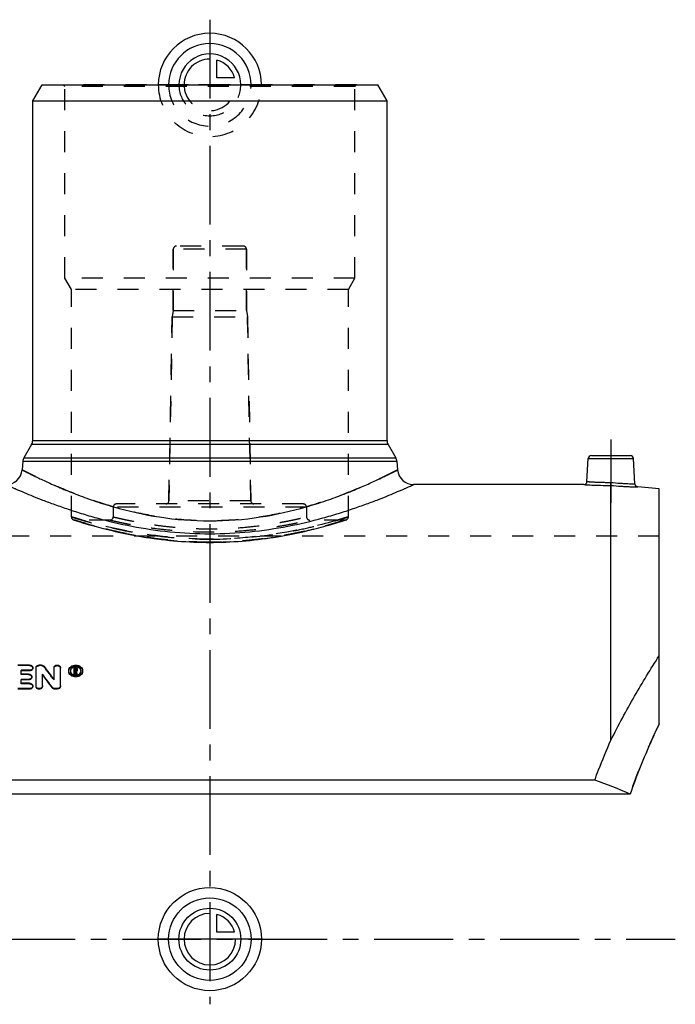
# Model space of a CAD drawing. Header units: millimetres. Extents: x 0 to 1000, y 0 to 1000.
# Tile 2 of 2: x 452 to 656, y 347 to 653. Entities that reach past the tile are written whole.
import ezdxf

# ---------------------------------------------------------------- set-up
doc = ezdxf.new("R2010")
doc.units = ezdxf.units.MM
doc.header["$LTSCALE"] = 65.185185
doc.linetypes.add('CENTER', pattern=[0.6, 0.375, -0.075, 0.075, -0.075])
doc.linetypes.add('HIDDEN', pattern=[0.2, 0.1, -0.1])
for name, color, linetype in [('ACHSEN_S', 7, 'CONTINUOUS'), ('FASEN', 7, 'CONTINUOUS'), ('KOERPER', 7, 'CONTINUOUS'), ('KONST.EL_MIT_GEO', 7, 'CONTINUOUS'), ('KONSTR_EL', 7, 'CONTINUOUS'), ('KURVEN', 7, 'CONTINUOUS')]:
    doc.layers.add(name, color=color, linetype=linetype)

msp = doc.modelspace()

# ---------------------------------------------------------------- linework, layer by layer
at = {"layer": 'ACHSEN_S', "color": 2, "linetype": 'CENTER'}
msp.add_line((511, 652.72), (511, 347.28), dxfattribs=at)
at = {"layer": 'FASEN', "color": 7, "linetype": 'Continuous'}
for p, q in [((456, 627.5), (458.89, 632.5)), ((458.89, 632.5), (563.11, 632.5)), ((566, 627.5), (563.11, 632.5)), ((456, 627.5), (566, 627.5)), ((650.5, 507.19), (643.87, 507.77))]:
    msp.add_line(p, q, dxfattribs=at)
at = {"layer": 'KOERPER', "color": 7, "linetype": 'Continuous'}
for p, q in [((456, 522.17), (456, 627.5)), ((566, 522.17), (566, 627.5)), ((627.08, 508.5), (574.26, 508.5))]:
    msp.add_line(p, q, dxfattribs=at)
at = {"layer": 'KOERPER', "color": 8, "linetype": 'HIDDEN'}
for p, q in [((499.65, 562.5), (499.65, 581.5)), ((522.35, 562.5), (522.35, 581.5)), ((499.65, 562.5), (499.3, 560.5)), ((499.65, 562.5), (522.35, 562.5)), ((522.35, 562.5), (522.7, 560.5)), ((498.3, 503.48), (499.3, 560.5)), ((499.3, 560.5), (522.7, 560.5)), ((523.7, 503.48), (522.7, 560.5)), ((481, 501.5), (481, 498.5)), ((541, 501.5), (541, 498.5)), ((480, 497.5), (469, 497.5)), ((553, 497.5), (542, 497.5)), ((650.5, 492.5), (371.5, 492.5))]:
    msp.add_line(p, q, dxfattribs=at)
at = {"layer": 'KOERPER', "color": 2, "linetype": 'CENTER'}
for p, q in [((635.5, 522.5), (635.5, 502.89)), ((366.5, 367.5), (655.5, 367.5))]:
    msp.add_line(p, q, dxfattribs=at)
at = {"layer": 'KONST.EL_MIT_GEO', "color": 8, "linetype": 'HIDDEN'}
for p, q in [((466, 632), (465.5, 632.5)), ((556.5, 632.5), (465.5, 632.5)), ((556, 632), (556.5, 632.5)), ((466, 572.5), (466, 632)), ((556, 632), (466, 632)), ((556, 572.5), (556, 632)), ((499.65, 581.5), (499.65, 562.5)), ((522.35, 581.5), (499.65, 581.5)), ((521.35, 582.5), (500.65, 582.5)), ((522.35, 581.5), (522.35, 562.5)), ((468, 569.04), (466, 572.5)), ((556, 572.5), (466, 572.5)), ((554, 569.04), (556, 572.5)), ((468, 498.5), (468, 569.04)), ((554, 569.04), (468, 569.04)), ((554, 498.5), (554, 569.04)), ((499.3, 560.5), (498.3, 503.48)), ((522.7, 560.5), (523.7, 503.48)), ((481, 501.5), (481, 498.5)), ((541, 501.5), (481, 501.5)), ((540, 502.5), (482, 502.5)), ((523.7, 503.48), (498.3, 503.48)), ((541, 501.5), (541, 498.5)), ((468.69, 497.55), (468.77, 497.52)), ((468.77, 497.52), (469.64, 497.25)), ((469.64, 497.25), (470.63, 496.94)), ((470.63, 496.94), (471.49, 496.68)), ((471.48, 496.68), (472.49, 496.38)), ((472.49, 496.38), (473.65, 496.04)), ((473.64, 496.05), (474.95, 495.68)), ((474.95, 495.68), (475.66, 495.48)), ((475.66, 495.48), (476.41, 495.28)), ((476.4, 495.28), (477.18, 495.08)), ((477.18, 495.08), (478, 494.87)), ((477.99, 494.87), (478.84, 494.65)), ((543.16, 494.65), (544.01, 494.87)), ((544, 494.87), (544.82, 495.08)), ((544.82, 495.08), (545.6, 495.28)), ((545.59, 495.28), (546.34, 495.48)), ((546.34, 495.48), (547.05, 495.68)), ((547.05, 495.68), (548.36, 496.05)), ((548.35, 496.04), (548.95, 496.22)), ((548.95, 496.22), (550.04, 496.54)), ((550.03, 496.53), (550.97, 496.82)), ((550.96, 496.81), (551.74, 497.05)), ((551.74, 497.05), (552.61, 497.33)), ((552.61, 497.33), (553.31, 497.55)), ((480.63, 494.22), (481.57, 494)), ((492.37, 491.96), (493.57, 491.79)), ((493.56, 491.79), (494.77, 491.63)), ((527.23, 491.63), (528.44, 491.79)), ((528.43, 491.79), (529.62, 491.96)), ((494.77, 491.63), (495.99, 491.48)), ((495.98, 491.48), (497.22, 491.34)), ((497.21, 491.34), (498.46, 491.21)), ((498.46, 491.21), (499.71, 491.09)), ((499.71, 491.09), (500.97, 490.99)), ((500.97, 490.99), (502.24, 490.89)), ((502.23, 490.89), (503.51, 490.81)), ((503.5, 490.81), (504.79, 490.74)), ((504.78, 490.74), (506.07, 490.68)), ((506.06, 490.68), (507.35, 490.64)), ((507.34, 490.64), (508.63, 490.61)), ((508.62, 490.61), (509.91, 490.59)), ((509.9, 490.59), (511, 490.58)), ((511, 490.58), (512.1, 490.59)), ((512.09, 490.59), (513.38, 490.61)), ((513.37, 490.61), (514.66, 490.64)), ((514.65, 490.64), (515.94, 490.68)), ((515.93, 490.68), (517.22, 490.74)), ((517.21, 490.74), (518.5, 490.81)), ((518.49, 490.81), (519.77, 490.89)), ((519.76, 490.89), (521.03, 490.99)), ((521.03, 490.99), (522.29, 491.09)), ((522.29, 491.09), (523.54, 491.21)), ((523.54, 491.21), (524.79, 491.34)), ((524.78, 491.34), (526.02, 491.48)), ((526.01, 491.48), (527.23, 491.63)), ((455.06, 452.35), (451.43, 452.35)), ((455.06, 452.35), (455.06, 452.52)), ((458.03, 452.35), (458.03, 452.52)), ((458.69, 452.35), (458.03, 452.35)), ((458.69, 452.35), (458.69, 452.52)), ((459.53, 451.97), (459.53, 452.14)), ((452.42, 449.57), (452.42, 449.74)), ((454.73, 449.57), (452.42, 449.57)), ((454.73, 449.57), (454.73, 449.74)), ((456.05, 451.54), (456.05, 451.72)), ((467.2, 450.59), (467.2, 450.76)), ((467.7, 450.59), (467.7, 450.76)), ((469.27, 451.54), (468.85, 451.54)), ((469.18, 450.71), (469.18, 450.88)), ((469.27, 450.71), (469.18, 450.71)), ((469.27, 451.54), (469.27, 451.71)), ((469.27, 450.71), (469.27, 450.88)), ((469.52, 450.91), (469.52, 451.07)), ((469.6, 450.52), (469.6, 450.7)), ((471, 450.59), (471, 450.76)), ((471.5, 450.59), (471.5, 450.76)), ((452.42, 446.71), (452.42, 446.87)), ((455.06, 446.71), (452.42, 446.71)), ((455.06, 446.71), (455.06, 446.87)), ((455.72, 448.75), (455.72, 448.92)), ((456.05, 445.88), (456.05, 446.04)), ((457.04, 445.88), (457.04, 446.04)), ((459.02, 445.88), (459.02, 446.04)), ((462.62, 447.89), (462.62, 448.06)), ((464.61, 445.88), (464.61, 446.04))]:
    msp.add_line(p, q, dxfattribs=at)
at = {"layer": 'KONST.EL_MIT_GEO', "color": 7, "linetype": 'Continuous'}
for p, q in [((455.67, 520.92), (453.28, 516.78)), ((566.33, 520.92), (455.67, 520.92)), ((456, 522.17), (566, 522.17)), ((566.33, 520.92), (568.72, 516.78)), ((453.28, 516.78), (568.72, 516.78)), ((628.08, 509.45), (628.45, 516.55)), ((628.45, 516.55), (642.55, 516.55)), ((629.45, 517.5), (641.55, 517.5)), ((642.96, 508.71), (642.55, 516.55)), ((452.95, 515.75), (452.72, 513.06)), ((452.95, 515.75), (569.05, 515.75)), ((569.05, 515.75), (569.28, 513.06)), ((635.5, 429.18), (635.5, 508.24)), ((481.03, 501.61), (481.1, 501.6)), ((540.9, 501.6), (540.97, 501.61)), ((455.06, 452.52), (451.43, 452.52)), ((458.69, 452.52), (458.03, 452.52)), ((452.42, 449.74), (452.42, 450.9)), ((455.06, 450.9), (452.42, 450.9)), ((455.06, 450.73), (452.42, 450.73)), ((454.73, 449.74), (452.42, 449.74)), ((455.06, 450.73), (455.06, 450.9)), ((457.04, 446.04), (457.04, 451.72)), ((459.02, 446.04), (459.02, 449.74)), ((462.62, 448.06), (462.62, 451.72)), ((464.61, 446.04), (464.61, 451.72)), ((469.27, 451.71), (468.85, 451.71)), ((468.85, 449.64), (468.85, 451.71)), ((469.18, 449.81), (468.85, 449.81)), ((469.18, 449.64), (468.85, 449.64)), ((469.27, 451.44), (469.18, 451.44)), ((469.18, 450.88), (469.18, 451.44)), ((469.27, 451.27), (469.18, 451.27)), ((469.27, 450.88), (469.18, 450.88)), ((469.29, 450.61), (469.18, 450.61)), ((469.18, 449.64), (469.18, 450.61)), ((469.29, 450.44), (469.18, 450.44)), ((469.27, 451.27), (469.27, 451.44)), ((469.29, 450.44), (469.29, 450.61)), ((469.84, 449.81), (469.5, 449.81)), ((469.5, 449.64), (469.5, 449.81)), ((469.84, 449.64), (469.5, 449.64)), ((469.52, 451.07), (469.52, 451.24)), ((469.84, 449.64), (469.84, 449.81)), ((469.85, 450.91), (469.85, 451.24)), ((452.42, 446.87), (452.42, 448.09)), ((454.73, 448.09), (452.42, 448.09)), ((454.73, 447.93), (452.42, 447.93)), ((455.06, 446.87), (452.42, 446.87)), ((454.73, 447.93), (454.73, 448.09)), ((455.06, 445.2), (451.43, 445.2)), ((455.06, 445.04), (451.43, 445.04)), ((455.06, 445.04), (455.06, 445.2)), ((462.11, 445.43), (462.11, 445.59)), ((463.61, 445.2), (462.95, 445.2)), ((462.95, 445.04), (462.95, 445.2)), ((463.61, 445.04), (462.95, 445.04)), ((463.61, 445.04), (463.61, 445.2))]:
    msp.add_line(p, q, dxfattribs=at)
at = {"layer": 'KONST.EL_MIT_GEO', "color": 8, "linetype": 'HIDDEN'}
for points in [[(478.84, 494.65), (479.72, 494.44), (480.63, 494.22)], [(481.57, 494), (482.54, 493.78), (483.54, 493.56), (484.57, 493.35), (485.62, 493.13), (486.69, 492.92)], [(486.69, 492.92), (487.79, 492.72), (488.91, 492.52), (490.04, 492.33), (491.2, 492.14), (492.37, 491.96)], [(529.63, 491.96), (530.8, 492.14), (531.96, 492.33), (533.09, 492.52), (534.21, 492.72), (535.31, 492.92)], [(535.31, 492.92), (536.38, 493.13), (537.43, 493.35), (538.46, 493.56), (539.46, 493.78), (540.43, 494), (541.37, 494.22), (542.28, 494.44), (543.16, 494.65)]]:
    msp.add_lwpolyline(points, dxfattribs=at)
for centre, radius, start, end in [((500.65, 581.5), 1, 90, 180), ((521.35, 581.5), 1, 0, 90), ((482, 501.5), 1, 90, 180), ((497.3, 503.5), 1, 270, 359), ((524.7, 503.5), 1, 181, 270), ((540, 501.5), 1, 0, 90), ((469, 498.5), 1, 180, 270), ((480, 498.5), 1, 269.9998, 0.0001), ((542, 498.5), 1, 179.9999, 270.0002), ((553, 498.5), 1, 270, 360), ((100.38, 176.74), 452.48, 36.8163, 37.4645), ((468.83, 450.59), 1.13, 175.813, 180.0136), ((469.31, 451.03), 0.584, 300.2358, 304.5344), ((469.87, 450.59), 1.13, 359.9866, 4.1499)]:
    msp.add_arc(centre, radius, start, end, dxfattribs=at)
at = {"layer": 'KONST.EL_MIT_GEO', "color": 7, "linetype": 'Continuous'}
for centre, radius, start, end in [((453.5, 522.17), 2.5, 330, 360), ((568.5, 522.17), 2.5, 180, 210), ((455.44, 515.53), 2.5, 150, 175), ((566.56, 515.53), 2.5, 5, 30), ((629.45, 516.5), 1, 90, 177), ((641.55, 516.5), 1, 3, 90), ((447.74, 513.5), 5, 270, 355), ((574.26, 513.5), 5, 185, 270), ((627.08, 509.5), 1, 269.9996, 357), ((643.96, 508.76), 1, 183, 265.0004), ((99.36, 176.74), 453.41, 36.7553, 37.4031), ((86.55, 168.89), 466.49, 36.3811, 37.0163), ((87.62, 168.91), 465.52, 36.4418, 37.0774), ((469.27, 451.19), 0.308, 270.1533, 275.1065), ((469.35, 451.08), 0.162, 354.6176, 0.2169)]:
    msp.add_arc(centre, radius, start, end, dxfattribs=at)
at = {"layer": 'KONST.EL_MIT_GEO', "color": 8, "linetype": 'HIDDEN'}
for points, knots in [([(569.28, 513.06), (569.28, 513.06), (569.28, 513.06), (569.26, 513.05), (569.24, 513.04), (569.19, 513.02), (569.11, 512.98), (568.99, 512.91), (568.83, 512.83), (568.63, 512.73), (568.4, 512.62), (568.03, 512.43), (567.47, 512.15), (566.71, 511.77), (565.81, 511.33), (564.79, 510.83), (563.63, 510.28), (561.86, 509.45), (559.37, 508.32), (556.04, 506.9), (552.29, 505.4), (548.16, 503.88), (543.66, 502.39), (538.82, 500.98), (531.83, 499.27), (522.54, 497.69), (511, 497.02), (499.46, 497.69), (490.17, 499.27), (483.18, 500.98), (478.34, 502.39), (473.84, 503.88), (469.71, 505.4), (465.96, 506.9), (462.63, 508.32), (460.14, 509.45), (458.37, 510.28), (457.21, 510.83), (456.19, 511.33), (455.29, 511.77), (454.53, 512.15), (453.97, 512.43), (453.6, 512.62), (453.37, 512.73), (453.17, 512.83), (453.01, 512.91), (452.89, 512.98), (452.81, 513.02), (452.76, 513.04), (452.74, 513.05), (452.72, 513.06), (452.72, 513.06), (452.72, 513.06)], [0, 0, 0, 0, 0.000041, 0.000164, 0.000369, 0.000657, 0.001476, 0.002622, 0.004092, 0.005885, 0.007998, 0.010428, 0.016225, 0.023248, 0.03146, 0.040823, 0.051295, 0.062833, 0.088927, 0.118746, 0.151942, 0.188184, 0.227158, 0.26856, 0.312081, 0.40409, 0.5, 0.59591, 0.687919, 0.73144, 0.772842, 0.811816, 0.848058, 0.881254, 0.911073, 0.937167, 0.948705, 0.959177, 0.96854, 0.976752, 0.983775, 0.989572, 0.992002, 0.994115, 0.995908, 0.997378, 0.998524, 0.999343, 0.999631, 0.999836, 0.999959, 1, 1, 1, 1]), ([(635.5, 508.24), (635.5, 508.34), (635.52, 508.65), (635.53, 508.97), (635.54, 509.19)], [0, 0, 0, 0, 0.31142, 1, 1, 1, 1]), ([(468, 498.5), (468, 498.5), (468.03, 498.49), (468.05, 498.49), (468.13, 498.46), (468.22, 498.43), (468.34, 498.39), (468.54, 498.33), (468.87, 498.23), (469.34, 498.09), (469.9, 497.92), (470.57, 497.72), (471.33, 497.49), (472.19, 497.25), (473.51, 496.87), (475.38, 496.36), (477.88, 495.72), (480.69, 495.06), (483.78, 494.39), (487.14, 493.74), (490.74, 493.14), (495.89, 492.41), (502.67, 491.76), (508.19, 491.58), (511, 491.58)], [0, 0, 0, 0, 0.000315, 0.001258, 0.002828, 0.005024, 0.007845, 0.011286, 0.020018, 0.031187, 0.044751, 0.060661, 0.07886, 0.099286, 0.121874, 0.173243, 0.232367, 0.298608, 0.37131, 0.449793, 0.533356, 0.621264, 0.806932, 1, 1, 1, 1]), ([(471.31, 497.5), (470.83, 497.64), (470.01, 497.88), (468.97, 498.2), (468.35, 498.39), (468.07, 498.48), (468, 498.5)], [0, 0, 0, 0, 0.432509, 0.746144, 0.936285, 1, 1, 1, 1]), ([(481, 498.5), (481, 498.5), (481.02, 498.5), (481.04, 498.49), (481.09, 498.48), (481.15, 498.46), (481.23, 498.44), (481.38, 498.41), (481.6, 498.35), (481.93, 498.28), (482.32, 498.18), (482.79, 498.08), (483.54, 497.9), (484.64, 497.66), (486.14, 497.34), (487.89, 497), (489.85, 496.64), (492.02, 496.27), (495.25, 495.8), (499.63, 495.28), (505.2, 494.87), (511, 494.73), (516.8, 494.87), (522.37, 495.28), (526.75, 495.8), (529.98, 496.27), (532.15, 496.64), (534.11, 497), (535.86, 497.34), (537.36, 497.66), (538.46, 497.9), (539.21, 498.08), (539.68, 498.18), (540.07, 498.28), (540.4, 498.35), (540.62, 498.41), (540.77, 498.44), (540.85, 498.46), (540.91, 498.48), (540.96, 498.49), (540.98, 498.5), (541, 498.5), (541, 498.5)], [0, 0, 0, 0, 0.000155, 0.000619, 0.001391, 0.002472, 0.00386, 0.005554, 0.009855, 0.015359, 0.02205, 0.029906, 0.038903, 0.060205, 0.085712, 0.115143, 0.148196, 0.184547, 0.223852, 0.309857, 0.403068, 0.5, 0.596932, 0.690143, 0.776148, 0.815453, 0.851804, 0.884857, 0.914288, 0.939795, 0.961097, 0.970094, 0.97795, 0.984641, 0.990145, 0.994446, 0.99614, 0.997528, 0.998609, 0.999381, 0.999845, 1, 1, 1, 1]), ([(511, 491.58), (516.52, 491.58), (524.54, 492.1), (534.65, 493.66), (541.04, 494.97), (546.29, 496.26), (549.86, 497.25), (552, 497.88), (553.03, 498.2), (553.65, 498.39), (553.93, 498.48), (554, 498.5)], [0, 0, 0, 0, 0.378632, 0.550125, 0.701334, 0.826721, 0.921123, 0.955239, 0.979977, 0.994975, 1, 1, 1, 1]), ([(554, 498.5), (554, 498.5), (553.98, 498.5), (553.94, 498.48), (553.87, 498.46), (553.78, 498.43), (553.66, 498.39), (553.45, 498.33), (553.13, 498.23), (552.66, 498.09), (552.09, 497.91), (551.43, 497.71), (550.95, 497.57), (550.69, 497.5)], [0, 0, 0, 0, 0.00399, 0.015948, 0.035862, 0.063715, 0.099483, 0.143125, 0.253855, 0.395489, 0.56749, 0.769232, 1, 1, 1, 1]), ([(511, 490.64), (505.63, 490.64), (497.81, 491.15), (487.96, 492.68), (481.71, 493.98), (476.57, 495.27), (472.73, 496.35), (470.35, 497.08), (469.27, 497.41), (469, 497.5)], [0, 0, 0, 0, 0.377289, 0.548515, 0.699809, 0.825575, 0.920498, 0.9798, 1, 1, 1, 1]), ([(469, 497.5), (469, 497.5), (469.03, 497.49), (469.05, 497.48), (469.13, 497.46), (469.21, 497.43), (469.33, 497.39), (469.54, 497.33), (469.86, 497.23), (470.32, 497.09), (470.87, 496.92), (471.53, 496.72), (472.28, 496.49), (473.12, 496.25), (474.42, 495.87), (476.25, 495.37), (478.7, 494.73), (481.45, 494.07), (484.48, 493.41), (487.76, 492.76), (491.26, 492.17), (496.29, 491.45), (502.88, 490.81), (508.26, 490.64), (511, 490.64)], [0, 0, 0, 0, 0.000317, 0.001269, 0.002854, 0.00507, 0.007916, 0.011388, 0.020195, 0.031457, 0.045129, 0.061158, 0.079485, 0.100043, 0.122764, 0.174388, 0.23373, 0.300132, 0.372918, 0.451401, 0.534874, 0.622605, 0.807694, 1, 1, 1, 1]), ([(511, 491.58), (506.82, 491.58), (498.8, 491.97), (485.5, 493.83), (476.5, 495.99), (471.31, 497.5)], [0, 0, 0, 0, 0.311834, 0.597272, 1, 1, 1, 1]), ([(480, 497.5), (480.05, 497.49), (480.25, 497.44), (480.7, 497.34), (481.45, 497.17), (482.48, 496.94), (483.78, 496.66), (486.02, 496.21), (489.39, 495.59), (494.01, 494.9), (501.3, 494.08), (509.06, 493.71), (516.97, 493.9), (522.71, 494.3), (527.99, 494.9), (532.61, 495.59), (535.98, 496.21), (538.22, 496.66), (539.52, 496.94), (540.55, 497.17), (541.23, 497.32), (541.63, 497.42), (541.84, 497.46), (541.95, 497.49), (542, 497.5)], [0, 0, 0, 0, 0.002486, 0.00991, 0.022171, 0.039106, 0.060502, 0.086104, 0.148746, 0.224464, 0.310396, 0.499975, 0.596606, 0.689604, 0.775536, 0.851254, 0.913896, 0.939498, 0.960894, 0.977829, 0.99009, 0.994414, 0.997514, 1, 1, 1, 1]), ([(553, 497.5), (553, 497.5), (552.99, 497.5), (552.97, 497.49), (552.93, 497.48), (552.88, 497.46), (552.78, 497.43), (552.67, 497.4), (552.46, 497.33), (552.14, 497.23), (551.68, 497.09), (551.13, 496.92), (550.47, 496.72), (549.72, 496.49), (548.88, 496.25), (547.58, 495.87), (545.75, 495.37), (543.3, 494.73), (540.55, 494.07), (537.52, 493.41), (534.24, 492.76), (530.74, 492.17), (525.71, 491.45), (519.12, 490.81), (513.74, 490.64), (511, 490.64)], [0, 0, 0, 0, 0.000317, 0.000714, 0.001269, 0.002854, 0.00507, 0.007916, 0.011388, 0.020195, 0.031457, 0.045129, 0.061158, 0.079485, 0.100043, 0.122764, 0.174388, 0.23373, 0.300132, 0.372918, 0.451401, 0.534874, 0.622605, 0.807694, 1, 1, 1, 1]), ([(550.69, 497.5), (545.5, 495.99), (536.5, 493.83), (523.2, 491.97), (515.18, 491.58), (511, 491.58)], [0, 0, 0, 0, 0.402728, 0.688166, 1, 1, 1, 1]), ([(511, 490.64), (516.37, 490.64), (526.35, 491.29), (537.93, 493.39), (545.43, 495.27), (549.27, 496.35), (551.65, 497.07), (552.73, 497.41), (553, 497.5)], [0, 0, 0, 0, 0.377327, 0.699779, 0.825558, 0.92049, 0.979798, 1, 1, 1, 1]), ([(455.06, 452.35), (455.19, 452.35), (455.44, 452.31), (455.77, 452.14), (456, 451.87), (456.05, 451.65), (456.05, 451.54)], [0, 0, 0, 0, 0.276454, 0.532469, 0.775614, 1, 1, 1, 1]), ([(457.04, 451.54), (457.04, 451.65), (457.1, 451.87), (457.33, 452.14), (457.65, 452.31), (457.9, 452.35), (458.03, 452.35)], [0, 0, 0, 0, 0.226911, 0.467778, 0.726649, 1, 1, 1, 1]), ([(458.69, 452.35), (458.86, 452.35), (459.18, 452.29), (459.44, 452.09), (459.53, 451.97)], [0, 0, 0, 0, 0.518965, 1, 1, 1, 1]), ([(462.62, 451.54), (462.62, 451.65), (462.68, 451.87), (462.91, 452.14), (463.24, 452.31), (463.62, 452.37), (463.99, 452.31), (464.32, 452.14), (464.55, 451.87), (464.61, 451.65), (464.61, 451.54)], [0, 0, 0, 0, 0.114752, 0.233278, 0.364572, 0.499757, 0.636318, 0.766548, 0.88563, 1, 1, 1, 1]), ([(467.2, 450.59), (467.2, 450.82), (467.32, 451.31), (467.82, 451.89), (468.53, 452.26), (469.35, 452.39), (470.17, 452.26), (470.89, 451.89), (471.38, 451.31), (471.5, 450.82), (471.5, 450.59)], [0, 0, 0, 0, 0.113548, 0.234012, 0.363851, 0.500005, 0.636164, 0.766011, 0.886489, 1, 1, 1, 1]), ([(454.73, 449.57), (454.86, 449.57), (455.11, 449.53), (455.44, 449.36), (455.67, 449.09), (455.72, 448.86), (455.72, 448.75)], [0, 0, 0, 0, 0.274708, 0.529893, 0.773732, 1, 1, 1, 1]), ([(467.7, 450.59), (467.7, 450.41), (467.79, 450.04), (468.17, 449.59), (468.72, 449.3), (469.35, 449.2), (469.98, 449.3), (470.53, 449.59), (470.91, 450.04), (471, 450.41), (471, 450.59)], [0, 0, 0, 0, 0.114161, 0.234221, 0.364165, 0.500036, 0.635206, 0.765818, 0.885363, 1, 1, 1, 1]), ([(469.27, 451.54), (469.41, 451.54), (469.63, 451.47), (469.81, 451.26), (469.85, 451.13), (469.85, 451.07)], [0, 0, 0, 0, 0.528087, 0.770227, 1, 1, 1, 1]), ([(469.27, 450.71), (469.33, 450.71), (469.45, 450.74), (469.52, 450.86), (469.52, 450.91)], [0, 0, 0, 0, 0.533578, 1, 1, 1, 1]), ([(455.06, 446.71), (455.19, 446.71), (455.44, 446.67), (455.77, 446.49), (456, 446.21), (456.05, 445.99), (456.05, 445.88)], [0, 0, 0, 0, 0.272935, 0.527309, 0.771853, 1, 1, 1, 1])]:
    msp.add_open_spline(points, degree=3, knots=knots, dxfattribs=at)
at = {"layer": 'KONST.EL_MIT_GEO', "color": 7, "linetype": 'Continuous'}
for points, knots in [([(452.72, 513.06), (452.72, 513.06), (452.73, 513.06), (452.75, 513.04), (452.79, 513.03), (452.85, 513), (452.92, 512.96), (453.04, 512.9), (453.23, 512.8), (453.51, 512.66), (453.85, 512.49), (454.25, 512.29), (454.9, 511.96), (455.86, 511.49), (457.17, 510.85), (458.71, 510.12), (460.46, 509.31), (462.41, 508.43), (465.38, 507.14), (469.54, 505.45), (475.04, 503.44), (478.97, 502.21), (481.03, 501.61)], [0, 0, 0, 0, 0.000286, 0.001145, 0.002574, 0.004574, 0.007144, 0.010281, 0.018251, 0.028463, 0.040895, 0.055515, 0.072291, 0.112155, 0.160149, 0.215895, 0.278989, 0.34902, 0.425573, 0.596628, 0.789066, 1, 1, 1, 1]), ([(540.97, 501.61), (543.03, 502.21), (546.96, 503.44), (551.67, 505.16), (555.12, 506.53), (557.45, 507.5), (559.59, 508.43), (561.54, 509.31), (563.29, 510.12), (564.83, 510.85), (566.14, 511.49), (567.1, 511.96), (567.75, 512.29), (568.15, 512.49), (568.49, 512.66), (568.77, 512.8), (568.96, 512.9), (569.08, 512.96), (569.15, 513), (569.21, 513.03), (569.25, 513.04), (569.27, 513.06), (569.28, 513.06), (569.28, 513.06)], [0, 0, 0, 0, 0.210933, 0.40337, 0.491761, 0.574429, 0.650982, 0.721012, 0.784107, 0.839852, 0.887845, 0.92771, 0.944485, 0.959106, 0.971537, 0.981749, 0.989719, 0.992856, 0.995426, 0.997426, 0.998855, 0.999714, 1, 1, 1, 1]), ([(447.74, 508.5), (447.74, 508.5), (447.77, 508.48), (447.83, 508.46), (447.93, 508.41), (448.07, 508.35), (448.25, 508.27), (448.56, 508.13), (449.06, 507.91), (449.76, 507.59), (450.62, 507.22), (451.62, 506.78), (453.23, 506.09), (455.58, 505.11), (458.78, 503.83), (462.46, 502.44), (466.58, 500.98), (471.12, 499.52), (477.84, 497.56), (487, 495.4), (498.72, 493.66), (511, 493.03), (523.28, 493.66), (535, 495.4), (544.16, 497.56), (550.88, 499.52), (555.42, 500.98), (559.54, 502.44), (563.22, 503.83), (566.42, 505.11), (568.77, 506.09), (570.38, 506.78), (571.38, 507.22), (572.24, 507.59), (572.94, 507.91), (573.44, 508.13), (573.75, 508.27), (573.93, 508.35), (574.07, 508.41), (574.17, 508.46), (574.23, 508.48), (574.26, 508.5), (574.26, 508.5)], [0, 0, 0, 0, 0.000167, 0.000668, 0.001502, 0.002669, 0.004165, 0.005989, 0.010611, 0.016506, 0.023644, 0.031986, 0.041491, 0.063808, 0.090218, 0.120338, 0.153791, 0.190221, 0.229287, 0.314004, 0.405261, 0.5, 0.594739, 0.685996, 0.770713, 0.809779, 0.846209, 0.879662, 0.909782, 0.936192, 0.958509, 0.968014, 0.976356, 0.983494, 0.989389, 0.994011, 0.995835, 0.997331, 0.998498, 0.999332, 0.999833, 1, 1, 1, 1]), ([(627.08, 508.5), (627.09, 508.5), (627.15, 508.49), (627.27, 508.49), (627.47, 508.48), (627.75, 508.46), (628.1, 508.44), (628.71, 508.41), (629.63, 508.36), (630.89, 508.32), (632.87, 508.26), (634.43, 508.24), (635.5, 508.24)], [0, 0, 0, 0, 0.004852, 0.019356, 0.043362, 0.076622, 0.118797, 0.16946, 0.294139, 0.445747, 0.618412, 1, 1, 1, 1]), ([(628.08, 509.45), (628.09, 509.44), (628.12, 509.45), (628.16, 509.44), (628.26, 509.44), (628.42, 509.42), (628.67, 509.41), (628.98, 509.39), (629.52, 509.36), (630.33, 509.31), (631.45, 509.26), (632.72, 509.22), (634.1, 509.19), (635.05, 509.19), (635.54, 509.19)], [0, 0, 0, 0, 0.004825, 0.010843, 0.019249, 0.043132, 0.076238, 0.118245, 0.168743, 0.293173, 0.444736, 0.617605, 0.805111, 1, 1, 1, 1]), ([(635.5, 508.24), (635.5, 508.34), (635.52, 508.65), (635.53, 508.97), (635.54, 509.19)], [0, 0, 0, 0, 0.31142, 1, 1, 1, 1]), ([(635.5, 508.24), (636.56, 508.15), (638.11, 508.03), (640.08, 507.92), (641.33, 507.85), (642.25, 507.82), (642.85, 507.8), (643.21, 507.79), (643.48, 507.78), (643.68, 507.77), (643.8, 507.77), (643.86, 507.77), (643.87, 507.77)], [0, 0, 0, 0, 0.381974, 0.554695, 0.706282, 0.830862, 0.881455, 0.923557, 0.956747, 0.980696, 0.995161, 1, 1, 1, 1]), ([(635.54, 509.19), (636.48, 509.09), (637.86, 508.97), (639.61, 508.86), (640.72, 508.8), (641.53, 508.76), (642.06, 508.74), (642.37, 508.73), (642.62, 508.72), (642.79, 508.71), (642.9, 508.71), (642.95, 508.71), (642.96, 508.71)], [0, 0, 0, 0, 0.382722, 0.555667, 0.707238, 0.831587, 0.882018, 0.923951, 0.956984, 0.980806, 0.99519, 1, 1, 1, 1]), ([(481.1, 501.6), (485.77, 500.26), (495.65, 498.04), (511, 496.83), (526.35, 498.04), (536.23, 500.26), (540.9, 501.6)], [0, 0, 0, 0, 0.240716, 0.500001, 0.759286, 1, 1, 1, 1]), ([(455.06, 452.52), (455.19, 452.53), (455.44, 452.49), (455.77, 452.31), (456, 452.04), (456.05, 451.82), (456.05, 451.72)], [0, 0, 0, 0, 0.273142, 0.533116, 0.773705, 1, 1, 1, 1]), ([(457.04, 451.72), (457.04, 451.82), (457.1, 452.04), (457.33, 452.31), (457.65, 452.49), (457.9, 452.52), (458.03, 452.52)], [0, 0, 0, 0, 0.226289, 0.466871, 0.726851, 1, 1, 1, 1]), ([(458.69, 452.52), (458.86, 452.52), (459.18, 452.46), (459.44, 452.27), (459.53, 452.14)], [0, 0, 0, 0, 0.519252, 1, 1, 1, 1]), ([(462.62, 451.72), (462.62, 451.82), (462.68, 452.04), (462.91, 452.31), (463.23, 452.49), (463.61, 452.55), (463.99, 452.49), (464.32, 452.31), (464.55, 452.04), (464.61, 451.82), (464.61, 451.72)], [0, 0, 0, 0, 0.113143, 0.233421, 0.363419, 0.499988, 0.636571, 0.766578, 0.886856, 1, 1, 1, 1]), ([(467.2, 450.76), (467.2, 451), (467.32, 451.48), (467.82, 452.06), (468.53, 452.44), (469.35, 452.57), (470.18, 452.44), (470.89, 452.06), (471.38, 451.48), (471.5, 451), (471.5, 450.76)], [0, 0, 0, 0, 0.113489, 0.2338, 0.363641, 0.5, 0.636359, 0.7662, 0.886511, 1, 1, 1, 1]), ([(471, 450.76), (471, 450.94), (470.91, 451.31), (470.53, 451.76), (469.99, 452.05), (469.35, 452.15), (468.72, 452.05), (468.17, 451.76), (467.79, 451.31), (467.7, 450.94), (467.7, 450.76)], [0, 0, 0, 0, 0.113487, 0.233844, 0.363693, 0.500001, 0.636308, 0.766157, 0.886513, 1, 1, 1, 1]), ([(454.73, 449.74), (454.86, 449.74), (455.11, 449.7), (455.44, 449.53), (455.67, 449.25), (455.72, 449.03), (455.72, 448.92)], [0, 0, 0, 0, 0.271227, 0.53034, 0.771687, 1, 1, 1, 1]), ([(456.05, 451.72), (456.05, 451.61), (456, 451.39), (455.77, 451.12), (455.44, 450.94), (455.19, 450.9), (455.06, 450.9)], [0, 0, 0, 0, 0.226302, 0.467254, 0.72727, 1, 1, 1, 1]), ([(456.05, 451.54), (456.05, 451.44), (456, 451.21), (455.77, 450.95), (455.44, 450.77), (455.19, 450.73), (455.06, 450.73)], [0, 0, 0, 0, 0.226524, 0.468007, 0.725133, 1, 1, 1, 1]), ([(471.5, 450.76), (471.5, 450.53), (471.38, 450.05), (470.89, 449.46), (470.18, 449.07), (469.35, 448.94), (468.53, 449.07), (467.82, 449.46), (467.32, 450.05), (467.2, 450.53), (467.2, 450.76)], [0, 0, 0, 0, 0.113493, 0.234212, 0.364099, 0.5, 0.6359, 0.765788, 0.886507, 1, 1, 1, 1]), ([(471.5, 450.59), (471.5, 450.36), (471.38, 449.88), (470.89, 449.29), (470.18, 448.91), (469.35, 448.77), (468.53, 448.91), (467.82, 449.29), (467.33, 449.88), (467.2, 450.36), (467.2, 450.59)], [0, 0, 0, 0, 0.113513, 0.234297, 0.364175, 0.500005, 0.635838, 0.765725, 0.886521, 1, 1, 1, 1]), ([(467.7, 450.76), (467.7, 450.59), (467.79, 450.21), (468.17, 449.76), (468.72, 449.47), (469.35, 449.36), (469.99, 449.47), (470.53, 449.76), (470.91, 450.21), (471, 450.59), (471, 450.76)], [0, 0, 0, 0, 0.11349, 0.234161, 0.364046, 0.500001, 0.635955, 0.76584, 0.886511, 1, 1, 1, 1]), ([(470.94, 450.97), (470.89, 451.11), (470.72, 451.39), (470.35, 451.7), (469.87, 451.9), (469.35, 451.97), (468.83, 451.9), (468.36, 451.7), (467.98, 451.39), (467.82, 451.11), (467.77, 450.97)], [0, 0, 0, 0, 0.115787, 0.23639, 0.366994, 0.500405, 0.633071, 0.764008, 0.884792, 1, 1, 1, 1]), ([(469.27, 451.71), (469.41, 451.71), (469.63, 451.65), (469.81, 451.43), (469.85, 451.3), (469.85, 451.24)], [0, 0, 0, 0, 0.528954, 0.771587, 1, 1, 1, 1]), ([(469.52, 451.24), (469.51, 451.29), (469.45, 451.41), (469.33, 451.44), (469.27, 451.44)], [0, 0, 0, 0, 0.464945, 1, 1, 1, 1]), ([(469.29, 450.88), (469.35, 450.89), (469.45, 450.92), (469.51, 451.02), (469.51, 451.07)], [0, 0, 0, 0, 0.531573, 1, 1, 1, 1]), ([(469.52, 451.07), (469.52, 451.1), (469.5, 451.16), (469.46, 451.19), (469.45, 451.2)], [0, 0, 0, 0, 0.735229, 1, 1, 1, 1]), ([(469.83, 450.97), (469.82, 450.94), (469.77, 450.83), (469.68, 450.74), (469.6, 450.7)], [0, 0, 0, 0, 0.240023, 1, 1, 1, 1]), ([(469.85, 450.91), (469.85, 450.84), (469.8, 450.7), (469.7, 450.59), (469.64, 450.55)], [0, 0, 0, 0, 0.481316, 1, 1, 1, 1]), ([(455.72, 448.92), (455.72, 448.81), (455.67, 448.59), (455.44, 448.31), (455.11, 448.14), (454.86, 448.09), (454.73, 448.09)], [0, 0, 0, 0, 0.228318, 0.470013, 0.729167, 1, 1, 1, 1]), ([(455.72, 448.75), (455.72, 448.65), (455.67, 448.42), (455.44, 448.15), (455.11, 447.97), (454.86, 447.93), (454.73, 447.93)], [0, 0, 0, 0, 0.228413, 0.470554, 0.726837, 1, 1, 1, 1]), ([(455.06, 446.87), (455.19, 446.87), (455.44, 446.83), (455.77, 446.65), (456, 446.38), (456.05, 446.15), (456.05, 446.04)], [0, 0, 0, 0, 0.269384, 0.527666, 0.769742, 1, 1, 1, 1]), ([(456.05, 446.04), (456.05, 445.93), (456, 445.7), (455.77, 445.42), (455.44, 445.24), (455.19, 445.2), (455.06, 445.2)], [0, 0, 0, 0, 0.230262, 0.472671, 0.730991, 1, 1, 1, 1]), ([(459.02, 446.04), (459.02, 445.93), (458.97, 445.7), (458.74, 445.42), (458.41, 445.24), (458.03, 445.18), (457.65, 445.24), (457.32, 445.42), (457.1, 445.7), (457.04, 445.93), (457.04, 446.04)], [0, 0, 0, 0, 0.115125, 0.23632, 0.365493, 0.499988, 0.634496, 0.763678, 0.884874, 1, 1, 1, 1]), ([(464.61, 446.04), (464.61, 445.93), (464.55, 445.7), (464.25, 445.32), (463.86, 445.2), (463.61, 445.2)], [0, 0, 0, 0, 0.232112, 0.476486, 1, 1, 1, 1]), ([(456.05, 445.88), (456.05, 445.77), (456, 445.54), (455.77, 445.26), (455.44, 445.08), (455.19, 445.04), (455.06, 445.04)], [0, 0, 0, 0, 0.2303, 0.473119, 0.728587, 1, 1, 1, 1]), ([(459.02, 445.88), (459.02, 445.77), (458.97, 445.54), (458.74, 445.26), (458.41, 445.08), (458.03, 445.02), (457.65, 445.08), (457.32, 445.26), (457.1, 445.54), (457.04, 445.77), (457.04, 445.88)], [0, 0, 0, 0, 0.116644, 0.236032, 0.36652, 0.499762, 0.634363, 0.763809, 0.883765, 1, 1, 1, 1]), ([(462.95, 445.2), (462.79, 445.2), (462.47, 445.27), (462.21, 445.47), (462.11, 445.59)], [0, 0, 0, 0, 0.515783, 1, 1, 1, 1]), ([(462.95, 445.04), (462.79, 445.04), (462.47, 445.11), (462.21, 445.31), (462.11, 445.43)], [0, 0, 0, 0, 0.515774, 1, 1, 1, 1]), ([(464.61, 445.88), (464.61, 445.77), (464.55, 445.54), (464.24, 445.16), (463.86, 445.04), (463.61, 445.04)], [0, 0, 0, 0, 0.232464, 0.476932, 1, 1, 1, 1])]:
    msp.add_open_spline(points, degree=3, knots=knots, dxfattribs=at)
for points in [[(467.77, 450.97), (467.73, 450.88), (467.71, 450.78), (467.7, 450.68)], [(469.41, 451.23), (469.37, 451.26), (469.32, 451.27), (469.27, 451.27)], [(469.5, 449.81), (469.43, 450.08), (469.36, 450.34), (469.29, 450.61)], [(469.5, 449.64), (469.43, 449.91), (469.36, 450.17), (469.29, 450.44)], [(469.45, 451.2), (469.44, 451.21), (469.43, 451.22), (469.41, 451.23)], [(469.84, 449.81), (469.76, 450.11), (469.68, 450.4), (469.6, 450.7)], [(469.85, 451.08), (469.85, 451.05), (469.84, 451.01), (469.83, 450.97)], [(471, 450.68), (470.99, 450.78), (470.97, 450.88), (470.94, 450.97)]]:
    msp.add_open_spline(points, degree=3, dxfattribs=at)
at = {"layer": 'KONST.EL_MIT_GEO', "color": 8, "linetype": 'HIDDEN'}
msp.add_open_spline([(469.84, 449.64), (469.76, 449.94), (469.68, 450.23), (469.6, 450.52)], degree=3, dxfattribs=at)
at = {"layer": 'KONSTR_EL', "color": 7, "linetype": 'Continuous'}
for p, q in [((650.5, 434.29), (650.5, 507.19)), ((630.49, 416.84), (391.51, 416.84)), ((641.48, 412.51), (380.52, 412.51))]:
    msp.add_line(p, q, dxfattribs=at)
at = {"layer": 'KONSTR_EL', "color": 8, "linetype": 'HIDDEN'}
for centre, radius, start, end in [((868.25, 330.03), 241.42, 154.4148, 154.9895), ((809.62, 354.51), 177.86, 160.1369, 160.9681)]:
    msp.add_arc(centre, radius, start, end, dxfattribs=at)
at = {"layer": 'KONSTR_EL', "color": 7, "linetype": 'Continuous'}
msp.add_ellipse((511, 367.5), major_axis=(175, 0), ratio=0.385938, start_param=0.729343, end_param=0.819182, dxfattribs=at)
for points, knots in [([(635.5, 429.18), (637.79, 433.82), (642.59, 442.69), (647.86, 451.28), (650.5, 455.4)], [0, 0, 0, 0, 0.514073, 1, 1, 1, 1]), ([(650.5, 434.29), (649.68, 432.57), (646.37, 425.44), (643.42, 418.13), (641.48, 412.51)], [0, 0, 0, 0, 0.242557, 1, 1, 1, 1]), ([(630.49, 416.84), (630.88, 417.9), (632.43, 422.06), (634.15, 426.15), (635.5, 429.18)], [0, 0, 0, 0, 0.252834, 1, 1, 1, 1])]:
    msp.add_open_spline(points, degree=3, knots=knots, dxfattribs=at)
at = {"layer": 'KONSTR_EL', "color": 8, "linetype": 'HIDDEN'}
msp.add_open_spline([(642.34, 414.94), (642.88, 416.43), (645.06, 422.23), (647.52, 427.92), (649.47, 432.1)], degree=3, knots=[0, 0, 0, 0, 0.255669, 1, 1, 1, 1], dxfattribs=at)
at = {"layer": 'KURVEN', "color": 40, "linetype": 'Continuous'}
for p, q in [((511, 642.1), (511, 632.5)), ((513.2, 634.7), (513.2, 640.19)), ((518.69, 634.7), (513.2, 634.7)), ((511, 377.1), (511, 367.5)), ((513.2, 369.7), (513.2, 375.19)), ((518.69, 369.7), (513.2, 369.7)), ((527, 367.5), (495, 367.5))]:
    msp.add_line(p, q, dxfattribs=at)
at = {"layer": 'KURVEN', "color": 8, "linetype": 'HIDDEN'}
msp.add_line((527, 632.5), (495, 632.5), dxfattribs=at)
at = {"layer": 'KURVEN', "color": 40, "linetype": 'Continuous'}
for radius in [16, 12.8, 9.6]:
    msp.add_circle((511, 367.5), radius, dxfattribs=at)
for centre, radius, start, end in [((511, 632.5), 16, 0, 180), ((511, 632.5), 12.8, 0, 180), ((511, 632.5), 9.6, 0, 180.0001), ((511, 632.5), 8, 90, 180.0001), ((511, 632.5), 8, 15.962, 74.038), ((511, 367.5), 8, 90, 360), ((511, 367.5), 8, 15.962, 74.038)]:
    msp.add_arc(centre, radius, start, end, dxfattribs=at)
at = {"layer": 'KURVEN', "color": 8, "linetype": 'HIDDEN'}
for radius, start in [(16, 180), (12.8, 180), (9.6, 180.0001), (8, 180.0001)]:
    msp.add_arc((511, 632.5), radius, start, 360, dxfattribs=at)

doc.saveas('drawing.dxf')
